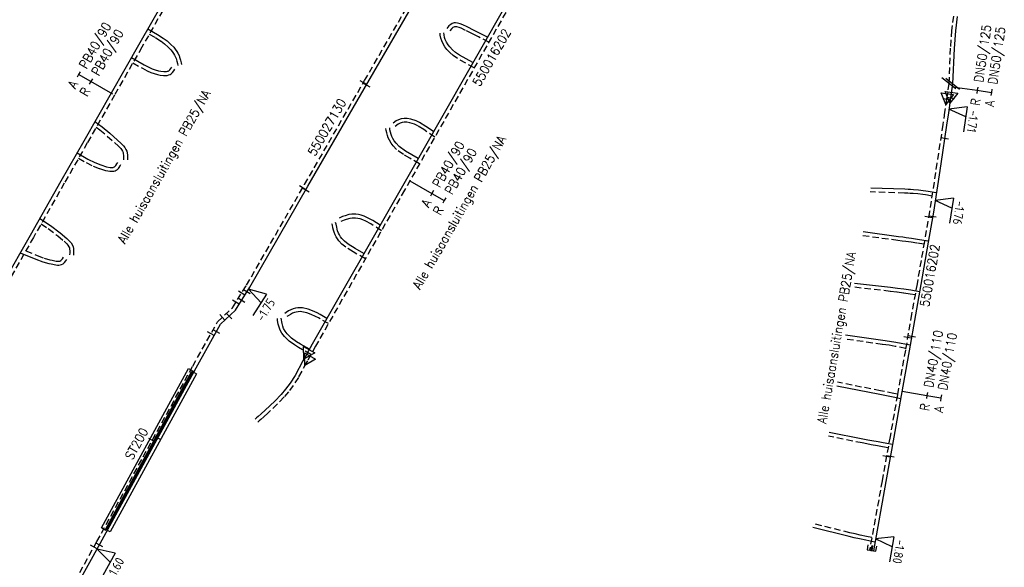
# Model space of a CAD drawing. Header units: millimetres. Extents: x 0 to 118212815, y 0 to 488348790.
# Tile 36 of 143: x 115014605 to 115111738, y 487546761 to 487600803. Entities that reach past the tile are written whole.
import ezdxf
from ezdxf.enums import TextEntityAlignment as Align

# ---------------------------------------------------------------- set-up
doc = ezdxf.new("R2010")
doc.units = ezdxf.units.MM
doc.header["$LTSCALE"] = 200
doc.linetypes.add('HIDDEN2', pattern=[4.7625, 3.175, -1.5875])
for name, color, linetype in [('WW-C-isolatieovergang', 7, 'Continuous'), ('WW-C-mof', 7, 'Continuous'), ('WW-C-VERLOOP', 7, 'Continuous'), ('WW-I-diam', 7, 'Continuous'), ('WW-I-info', 7, 'Continuous'), ('WW-I-NAP', 7, 'Continuous'), ('WW-L-aanvoer', 3, 'Continuous'), ('WW-L-mantelbuis', 3, 'Continuous'), ('WW-L-retour', 3, 'HIDDEN2')]:
    doc.layers.add(name, color=color, linetype=linetype)
doc.styles.add('DIN17', font='ROMANS.SHX', dxfattribs={"width": 0.9})
doc.styles.add('ISOCP', font='ISOCP.SHX')

# ---------------------------------------------------------------- blocks, each defined once
blk = doc.blocks.new('LR-VERL')
at = {"color": 0, "linetype": 'ByBlock', "lineweight": -2}
blk.add_lwpolyline([(1.08, 0), (-1.08, -1.25), (-1.08, 1.25)], close=True, dxfattribs=at)
blk = doc.blocks.new('LR-mof')
at = {"color": 0, "linetype": 'ByBlock', "lineweight": -2}
blk.add_line((0, -0.75), (0, 0.75), dxfattribs=at)
blk = doc.blocks.new('LR-smof')
at = {"color": 0, "linetype": 'ByBlock', "lineweight": -2}
blk.add_lwpolyline([(1, 0.5), (0, 0.5), (0, -0.5), (1, -0.5)], dxfattribs=at)
blk = doc.blocks.new('LR-isoov')
at = {"color": 0, "linetype": 'ByBlock', "lineweight": -2}
blk.add_line((0.87, 1.5), (-0.87, -1.5), dxfattribs=at)
blk = doc.blocks.new('LR-DIAO2')
at = {"color": 0, "lineweight": -3}
blk.add_line((0, 0), (0, -5), dxfattribs=at)
at = {"color": 0, "linetype": 'Continuous', "lineweight": -3}
blk.add_line((0, -5), (0, -7.8), dxfattribs=at)
at = {"color": 0, "lineweight": -3}
for points in [[(0.61, -5), (0, -5), (-0.61, -5)], [(0.61, -7.8), (0, -7.8), (-0.61, -7.8)]]:
    blk.add_lwpolyline(points, dxfattribs=at)
at = {"color": 1, "lineweight": -3, "style": 'DIN17', "width": 0.9}
for tag, p in [('*1', (-1.61, -5)), ('*2', (-1.61, -7.78))]:
    blk.add_attdef(tag, text='', height=1.8, dxfattribs=at).set_placement(p, align=Align.MIDDLE_RIGHT)
for tag, p in [('*11', (1.61, -5)), ('*12', (1.61, -7.8))]:
    blk.add_attdef(tag, text='', height=1.8, dxfattribs=at).set_placement(p, align=Align.MIDDLE_LEFT)
blk = doc.blocks.new('LR-DIAB2')
at = {"color": 0, "linetype": 'Continuous', "lineweight": -3}
blk.add_line((0, 5), (0, 7.8), dxfattribs=at)
at = {"color": 0, "lineweight": -3}
blk.add_line((0, 0), (0, 5), dxfattribs=at)
for points in [[(0.61, 7.8), (0, 7.8), (-0.61, 7.8)], [(0.61, 5), (0, 5), (-0.61, 5)]]:
    blk.add_lwpolyline(points, dxfattribs=at)
at = {"color": 1, "lineweight": -3, "style": 'DIN17', "width": 0.9}
for tag, p in [('*1', (-1.61, 7.8)), ('*2', (-1.61, 5.02))]:
    blk.add_attdef(tag, text='', height=1.8, dxfattribs=at).set_placement(p, align=Align.MIDDLE_RIGHT)
for tag, p in [('*11', (1.61, 7.8)), ('*12', (1.61, 5))]:
    blk.add_attdef(tag, text='', height=1.8, dxfattribs=at).set_placement(p, align=Align.MIDDLE_LEFT)
blk = doc.blocks.new('nap1')
at = {"color": 0, "linetype": 'Continuous', "lineweight": -3}
for p, q in [((-1, 3.5), (0, 0)), ((-1, 3.5), (4, 3.5)), ((1, 3.5), (0, 0))]:
    blk.add_line(p, q, dxfattribs=at)
at = {"color": 0, "linetype": 'Continuous', "lineweight": -3, "style": 'ISOCP'}
for tag, p in [('*1', (1.7, 5)), ('*2', (4, 1.5))]:
    blk.add_attdef(tag, text='', height=1.8, dxfattribs=at).set_placement(p, align=Align.MIDDLE)
blk = doc.blocks.new('LR-hyp')
at = {"color": 7, "linetype": 'ByBlock', "lineweight": -3, "style": 'DIN17', "width": 0.9}
blk.add_attdef('*1', text='', height=1.8, dxfattribs=at).set_placement((0, 0), align=Align.MIDDLE)
at = {"color": 7, "linetype": 'ByBlock', "lineweight": -2, "style": 'DIN17', "width": 0.9, "flags": 1}
blk.add_attdef('*2', text='', height=1.8, dxfattribs=at).set_placement((0, -5), align=Align.MIDDLE)

msp = doc.modelspace()

# ---------------------------------------------------------------- linework, layer by layer
at = {"layer": 'WW-L-aanvoer'}
for p, q in [((115031684, 487607684), (115026329, 487598285)), ((115048958, 487594600), (115054978, 487605018)), ((115063179, 487603367), (115052232, 487584156)), ((115107091, 487601118), (115106918, 487599710)), ((115056953, 487600207), (115056739, 487599938)), ((115057123, 487600341), (115056953, 487600207)), ((115057285, 487600434), (115057123, 487600341)), ((115057451, 487600479), (115057285, 487600434)), ((115057596, 487600488), (115057451, 487600479)), ((115057793, 487600472), (115057596, 487600488)), ((115058059, 487600405), (115057793, 487600472)), ((115058322, 487600303), (115058059, 487600405)), ((115058748, 487600090), (115058322, 487600303)), ((115059435, 487599751), (115058748, 487600090)), ((115027248, 487599899), (115028204, 487599354)), ((115028204, 487599354), (115028774, 487598986)), ((115056471, 487599319), (115056454, 487599508)), ((115056519, 487599059), (115056471, 487599319)), ((115056589, 487598840), (115056519, 487599059)), ((115060030, 487599452), (115059435, 487599751)), ((115060741, 487599089), (115060030, 487599452)), ((115106918, 487599710), (115106784, 487597965)), ((115026329, 487598285), (115023633, 487593553)), ((115028774, 487598986), (115029146, 487598700)), ((115029146, 487598700), (115029526, 487598361)), ((115029526, 487598361), (115029796, 487598077)), ((115029796, 487598077), (115029957, 487597897)), ((115056706, 487598588), (115056589, 487598840)), ((115056862, 487598326), (115056706, 487598588)), ((115057023, 487598116), (115056862, 487598326)), ((115057289, 487597842), (115057023, 487598116)), ((115025641, 487597078), (115026897, 487596336)), ((115029957, 487597897), (115030106, 487597665)), ((115030106, 487597665), (115030216, 487597483)), ((115030216, 487597483), (115030322, 487597264)), ((115030322, 487597264), (115030386, 487597096)), ((115030386, 487597096), (115030471, 487596818)), ((115057609, 487597569), (115057289, 487597842)), ((115058000, 487597286), (115057609, 487597569)), ((115059302, 487596564), (115058000, 487597286)), ((115106784, 487597965), (115106642, 487594478)), ((115026897, 487596336), (115027334, 487596107)), ((115027334, 487596107), (115027683, 487595942)), ((115029512, 487595979), (115029609, 487596123)), ((115030471, 487596818), (115030531, 487596559)), ((115030531, 487596559), (115030574, 487596392)), ((115027683, 487595942), (115027964, 487595849)), ((115027964, 487595849), (115028294, 487595763)), ((115028294, 487595763), (115028536, 487595719)), ((115028536, 487595719), (115028826, 487595680)), ((115028826, 487595680), (115029004, 487595675)), ((115029004, 487595675), (115029097, 487595683)), ((115029097, 487595683), (115029195, 487595708)), ((115029195, 487595708), (115029268, 487595736)), ((115029268, 487595736), (115029314, 487595766)), ((115029314, 487595766), (115029400, 487595842)), ((115029400, 487595842), (115029512, 487595979)), ((115043044, 487584359), (115048958, 487594600)), ((115106640, 487594459), (115106442, 487593095)), ((115023633, 487593553), (115020940, 487588826)), ((115106442, 487593095), (115106227, 487591614)), ((115106227, 487591614), (115106051, 487590399)), ((115022030, 487590739), (115022735, 487590228)), ((115051755, 487590808), (115051439, 487590591)), ((115051990, 487590932), (115051755, 487590808)), ((115052233, 487591011), (115051990, 487590932)), ((115052519, 487591060), (115052233, 487591011)), ((115052842, 487591058), (115052519, 487591060)), ((115053187, 487590994), (115052842, 487591058)), ((115053702, 487590832), (115053187, 487590994)), ((115054062, 487590651), (115053702, 487590832)), ((115054675, 487590270), (115054062, 487590651)), ((115055422, 487589754), (115054675, 487590270)), ((115106051, 487590399), (115105467, 487586594)), ((115022735, 487590228), (115023496, 487589603)), ((115023496, 487589603), (115024613, 487588599)), ((115051133, 487589941), (115051110, 487590128)), ((115051186, 487589715), (115051133, 487589941)), ((115051249, 487589477), (115051186, 487589715)), ((115051315, 487589281), (115051249, 487589477)), ((115020940, 487588826), (115018676, 487584854)), ((115024613, 487588599), (115024857, 487588346)), ((115024857, 487588346), (115024979, 487588189)), ((115051413, 487589082), (115051315, 487589281)), ((115051560, 487588839), (115051413, 487589082)), ((115051737, 487588608), (115051560, 487588839)), ((115052034, 487588285), (115051737, 487588608)), ((115020269, 487587648), (115021329, 487587044)), ((115024979, 487588189), (115025085, 487588002)), ((115025085, 487588002), (115025158, 487587826)), ((115025158, 487587826), (115025203, 487587652)), ((115025203, 487587652), (115025226, 487587426)), ((115025226, 487587426), (115025237, 487587168)), ((115052675, 487587819), (115052034, 487588285)), ((115053289, 487587450), (115052675, 487587819)), ((115053911, 487587103), (115053289, 487587450)), ((115021329, 487587044), (115022024, 487586704)), ((115022024, 487586704), (115022595, 487586468)), ((115022595, 487586468), (115023177, 487586292)), ((115024052, 487586366), (115024091, 487586420)), ((115024091, 487586420), (115024191, 487586586)), ((115024191, 487586586), (115024271, 487586721)), ((115025237, 487587168), (115025239, 487586963)), ((115105467, 487586594), (115104738, 487581800)), ((115023177, 487586292), (115023534, 487586228)), ((115023534, 487586228), (115023717, 487586221)), ((115023717, 487586221), (115023820, 487586228)), ((115023820, 487586228), (115023875, 487586245)), ((115023875, 487586245), (115023944, 487586275)), ((115023944, 487586275), (115023997, 487586315)), ((115023997, 487586315), (115024052, 487586366)), ((115018676, 487584854), (115015634, 487579510)), ((115037307, 487574404), (115043044, 487584359)), ((115052232, 487584156), (115043465, 487568775)), ((115101913, 487584072), (115098559, 487584186)), ((115102241, 487584058), (115101913, 487584072)), ((115102468, 487584044), (115102241, 487584058)), ((115102772, 487584027), (115102468, 487584044)), ((115103264, 487583978), (115102772, 487584027)), ((115103739, 487583923), (115103264, 487583978)), ((115104011, 487583887), (115103739, 487583923)), ((115104230, 487583850), (115104011, 487583887)), ((115105029, 487583714), (115104230, 487583850)), ((115047073, 487581562), (115046702, 487581449)), ((115047387, 487581611), (115047073, 487581562)), ((115047770, 487581608), (115047387, 487581611)), ((115048041, 487581567), (115047770, 487581608)), ((115048307, 487581506), (115048041, 487581567)), ((115104738, 487581800), (115104225, 487578846)), ((115016583, 487581176), (115017644, 487580501)), ((115045824, 487580617), (115045774, 487580783)), ((115045878, 487580343), (115045824, 487580617)), ((115046463, 487581364), (115046128, 487581221)), ((115046702, 487581449), (115046463, 487581364)), ((115048581, 487581415), (115048307, 487581506)), ((115048925, 487581261), (115048581, 487581415)), ((115049432, 487580991), (115048925, 487581261)), ((115050157, 487580516), (115049432, 487580991)), ((115017644, 487580501), (115018603, 487579761)), ((115018603, 487579761), (115019257, 487579223)), ((115045926, 487580131), (115045878, 487580343)), ((115045973, 487579962), (115045926, 487580131)), ((115046067, 487579736), (115045973, 487579962)), ((115046165, 487579561), (115046067, 487579736)), ((115101292, 487579387), (115097821, 487579855)), ((115015634, 487579510), (115012967, 487574835)), ((115019257, 487579223), (115019532, 487578946)), ((115019532, 487578946), (115019667, 487578776)), ((115019667, 487578776), (115019802, 487578562)), ((115046266, 487579387), (115046165, 487579561)), ((115046392, 487579225), (115046266, 487579387)), ((115046652, 487578936), (115046392, 487579225)), ((115047000, 487578661), (115046652, 487578936)), ((115047695, 487578212), (115047000, 487578661)), ((115101721, 487579334), (115101292, 487579387)), ((115102070, 487579288), (115101721, 487579334)), ((115102591, 487579213), (115102070, 487579288)), ((115103177, 487579127), (115102591, 487579213)), ((115104242, 487578946), (115103177, 487579127)), ((115104225, 487578846), (115103502, 487574673)), ((115014655, 487577794), (115016197, 487577172)), ((115019802, 487578562), (115019865, 487578389)), ((115019865, 487578389), (115019908, 487578235)), ((115019923, 487577763), (115019899, 487577551)), ((115019908, 487578235), (115019923, 487578021)), ((115019923, 487578021), (115019923, 487577763)), ((115048565, 487577723), (115047695, 487578212)), ((115016197, 487577172), (115016896, 487576910)), ((115016896, 487576910), (115017490, 487576738)), ((115017490, 487576738), (115017720, 487576696)), ((115017720, 487576696), (115018157, 487576603)), ((115018717, 487576632), (115018881, 487576713)), ((115018881, 487576713), (115019018, 487576841)), ((115019018, 487576841), (115019141, 487576992)), ((115019141, 487576992), (115019240, 487577139)), ((115018157, 487576603), (115018329, 487576585)), ((115018329, 487576585), (115018460, 487576583)), ((115018460, 487576583), (115018600, 487576597)), ((115018600, 487576597), (115018717, 487576632)), ((115100515, 487574373), (115096957, 487574782)), ((115035887, 487572125), (115037307, 487574404)), ((115101186, 487574281), (115100515, 487574373)), ((115101840, 487574196), (115101186, 487574281)), ((115102520, 487574105), (115101840, 487574196)), ((115103375, 487573960), (115102520, 487574105)), ((115103502, 487574673), (115102971, 487571676)), ((115034426, 487570749), (115035887, 487572125)), ((115040889, 487571913), (115040751, 487571821)), ((115041130, 487572055), (115040889, 487571913)), ((115041351, 487572173), (115041130, 487572055)), ((115041576, 487572263), (115041351, 487572173)), ((115041800, 487572328), (115041576, 487572263)), ((115042036, 487572362), (115041800, 487572328)), ((115042277, 487572370), (115042036, 487572362)), ((115042503, 487572351), (115042277, 487572370)), ((115043048, 487572241), (115042503, 487572351)), ((115043500, 487572076), (115043048, 487572241)), ((115043952, 487571864), (115043500, 487572076)), ((115044261, 487571703), (115043952, 487571864)), ((115040425, 487571175), (115040412, 487571355)), ((115040450, 487571000), (115040425, 487571175)), ((115040485, 487570825), (115040450, 487571000)), ((115044920, 487571327), (115044261, 487571703)), ((115102971, 487571676), (115102350, 487568110)), ((115032021, 487566440), (115034426, 487570749)), ((115040551, 487570574), (115040485, 487570825)), ((115040645, 487570335), (115040551, 487570574)), ((115040795, 487570068), (115040645, 487570335)), ((115041000, 487569801), (115040795, 487570068)), ((115041428, 487569381), (115041000, 487569801)), ((115041916, 487569023), (115041428, 487569381)), ((115042297, 487568786), (115041916, 487569023)), ((115099749, 487569140), (115096084, 487569656)), ((115100423, 487569053), (115099749, 487569140)), ((115101039, 487568939), (115100423, 487569053)), ((115102450, 487568674), (115101039, 487568939)), ((115043189, 487568284), (115042297, 487568786)), ((115043465, 487568775), (115042897, 487567765)), ((115102350, 487568110), (115101569, 487563704)), ((115042544, 487567136), (115041773, 487565697)), ((115042897, 487567765), (115042544, 487567136)), ((115022557, 487549123), (115032021, 487566440)), ((115041773, 487565697), (115041274, 487564923)), ((115040842, 487564329), (115040399, 487563823)), ((115041274, 487564923), (115040842, 487564329)), ((115099445, 487563806), (115095231, 487564648)), ((115039768, 487563146), (115038828, 487562258)), ((115040399, 487563823), (115039768, 487563146)), ((115100778, 487563549), (115099445, 487563806)), ((115101515, 487563398), (115100778, 487563549)), ((115101569, 487563704), (115100844, 487559594)), ((115038828, 487562258), (115038427, 487561895)), ((115037976, 487561496), (115037843, 487561379)), ((115038134, 487561635), (115037976, 487561496)), ((115038427, 487561895), (115038134, 487561635)), ((115097789, 487559407), (115094451, 487560069)), ((115098259, 487559307), (115097789, 487559407)), ((115098682, 487559232), (115098259, 487559307)), ((115099296, 487559135), (115098682, 487559232)), ((115100844, 487559594), (115100061, 487555233)), ((115099795, 487559039), (115099296, 487559135)), ((115100714, 487558871), (115099795, 487559039)), ((115100061, 487555233), (115098819, 487548389)), ((115096424, 487549801), (115092854, 487550692)), ((115096942, 487549684), (115096424, 487549801)), ((115097450, 487549556), (115096942, 487549684)), ((115098073, 487549435), (115097450, 487549556)), ((115016687, 487538579), (115022557, 487549123)), ((115098975, 487549250), (115098073, 487549435))]:
    msp.add_line(p, q, dxfattribs=at)
at = {"layer": 'WW-L-mantelbuis'}
for points in [[(115022669, 487550642), (115031265, 487566371), (115031704, 487566132), (115023108, 487550402)], [(115032037, 487565864), (115023518, 487550263), (115023079, 487550502), (115031598, 487566104)]]:
    msp.add_lwpolyline(points, close=True, dxfattribs=at)
at = {"layer": 'WW-L-retour'}
for p, q in [((115032014, 487607496), (115026659, 487598097)), ((115048629, 487594790), (115054649, 487605208)), ((115063508, 487603178), (115052562, 487583968)), ((115106714, 487601164), (115106540, 487599748)), ((115057337, 487600025), (115057222, 487599936)), ((115057432, 487600080), (115057337, 487600025)), ((115057513, 487600102), (115057432, 487600080)), ((115057593, 487600107), (115057513, 487600102)), ((115057731, 487600096), (115057593, 487600107)), ((115057944, 487600042), (115057731, 487600096)), ((115058168, 487599955), (115057944, 487600042)), ((115027390, 487599381), (115028007, 487599029)), ((115028007, 487599029), (115028554, 487598675)), ((115056094, 487599268), (115056076, 487599473)), ((115056149, 487598966), (115056094, 487599268)), ((115057222, 487599936), (115057037, 487599702)), ((115058579, 487599750), (115058168, 487599955)), ((115059265, 487599411), (115058579, 487599750)), ((115059858, 487599113), (115059265, 487599411)), ((115060891, 487598585), (115059858, 487599113)), ((115106540, 487599748), (115106404, 487597987)), ((115026659, 487598097), (115023964, 487593365)), ((115028554, 487598675), (115028904, 487598407)), ((115028904, 487598407), (115029261, 487598088)), ((115029261, 487598088), (115029517, 487597819)), ((115056234, 487598701), (115056149, 487598966)), ((115056369, 487598409), (115056234, 487598701)), ((115056548, 487598111), (115056369, 487598409)), ((115056735, 487597867), (115056548, 487598111)), ((115029517, 487597819), (115029653, 487597666)), ((115029653, 487597666), (115029783, 487597464)), ((115029783, 487597464), (115029881, 487597301)), ((115029881, 487597301), (115029972, 487597113)), ((115029972, 487597113), (115030027, 487596972)), ((115057029, 487597564), (115056735, 487597867)), ((115057374, 487597270), (115057029, 487597564)), ((115057796, 487596965), (115057374, 487597270)), ((115106404, 487597987), (115106262, 487594493)), ((115025780, 487596554), (115026713, 487596004)), ((115030027, 487596972), (115030104, 487596719)), ((115030104, 487596719), (115030162, 487596469)), ((115030162, 487596469), (115030205, 487596298)), ((115059446, 487596050), (115057796, 487596965)), ((115026713, 487596004), (115027164, 487595767)), ((115027164, 487595767), (115027541, 487595589)), ((115027541, 487595589), (115027856, 487595484)), ((115027856, 487595484), (115028212, 487595391)), ((115028212, 487595391), (115028477, 487595343)), ((115028477, 487595343), (115028796, 487595301)), ((115028796, 487595301), (115029016, 487595294)), ((115029016, 487595294), (115029160, 487595308)), ((115029160, 487595308), (115029310, 487595345)), ((115029310, 487595345), (115029441, 487595396)), ((115029441, 487595396), (115029545, 487595462)), ((115029545, 487595462), (115029675, 487595578)), ((115029675, 487595578), (115029817, 487595752)), ((115029817, 487595752), (115029924, 487595910)), ((115042715, 487584549), (115048629, 487594790)), ((115106264, 487594512), (115106041, 487592975)), ((115023964, 487593365), (115021271, 487588638)), ((115106041, 487592975), (115105851, 487591668)), ((115105851, 487591668), (115105675, 487590456)), ((115051952, 487590482), (115051653, 487590278)), ((115052139, 487590581), (115051952, 487590482)), ((115052324, 487590641), (115052139, 487590581)), ((115052550, 487590680), (115052324, 487590641)), ((115052806, 487590678), (115052550, 487590680)), ((115053095, 487590624), (115052806, 487590678)), ((115053558, 487590478), (115053095, 487590624)), ((115053876, 487590319), (115053558, 487590478)), ((115054467, 487589952), (115053876, 487590319)), ((115105675, 487590456), (115105091, 487586652)), ((115022151, 487590182), (115022503, 487589927)), ((115022503, 487589927), (115023248, 487589314)), ((115023248, 487589314), (115024349, 487588326)), ((115050759, 487589873), (115050733, 487590081)), ((115050817, 487589624), (115050759, 487589873)), ((115050884, 487589367), (115050817, 487589624)), ((115050963, 487589135), (115050884, 487589367)), ((115055547, 487589206), (115054467, 487589952)), ((115021271, 487588638), (115019006, 487584665)), ((115024349, 487588326), (115024569, 487588098)), ((115051079, 487588900), (115050963, 487589135)), ((115051245, 487588625), (115051079, 487588900)), ((115051446, 487588363), (115051245, 487588625)), ((115051780, 487588000), (115051446, 487588363)), ((115024569, 487588098), (115024662, 487587978)), ((115024662, 487587978), (115024743, 487587835)), ((115024743, 487587835), (115024797, 487587705)), ((115024797, 487587705), (115024828, 487587585)), ((115024828, 487587585), (115024847, 487587399)), ((115024847, 487587399), (115024857, 487587158)), ((115052465, 487587502), (115051780, 487588000)), ((115053099, 487587121), (115052465, 487587502)), ((115020411, 487587130), (115021151, 487586708)), ((115021151, 487586708), (115021868, 487586357)), ((115024408, 487586210), (115024517, 487586391)), ((115024517, 487586391), (115024598, 487586526)), ((115024857, 487587158), (115024859, 487586959)), ((115054055, 487586588), (115053099, 487587121)), ((115105091, 487586652), (115104363, 487581861)), ((115021868, 487586357), (115022467, 487586110)), ((115022467, 487586110), (115023089, 487585922)), ((115023089, 487585922), (115023494, 487585849)), ((115023494, 487585849), (115023722, 487585841)), ((115023722, 487585841), (115023889, 487585851)), ((115023889, 487585851), (115024009, 487585889)), ((115024009, 487585889), (115024137, 487585945)), ((115024137, 487585945), (115024240, 487586023)), ((115024240, 487586023), (115024337, 487586113)), ((115024337, 487586113), (115024408, 487586210)), ((115019006, 487584665), (115015965, 487579322)), ((115036981, 487574599), (115042715, 487584549)), ((115052562, 487583968), (115043796, 487568588)), ((115101898, 487583693), (115098494, 487583808)), ((115102222, 487583678), (115101898, 487583693)), ((115102446, 487583665), (115102222, 487583678)), ((115102743, 487583648), (115102446, 487583665)), ((115103223, 487583601), (115102743, 487583648)), ((115103692, 487583546), (115103223, 487583601)), ((115103954, 487583511), (115103692, 487583546)), ((115104167, 487583475), (115103954, 487583511)), ((115104597, 487583402), (115104167, 487583475)), ((115104363, 487581861), (115103851, 487578911)), ((115016716, 487580641), (115017426, 487580189)), ((115045455, 487580525), (115045410, 487580673)), ((115046601, 487581010), (115046277, 487580872)), ((115046820, 487581088), (115046601, 487581010)), ((115047158, 487581191), (115046820, 487581088)), ((115047415, 487581231), (115047158, 487581191)), ((115047739, 487581228), (115047415, 487581231)), ((115047970, 487581193), (115047739, 487581228)), ((115048205, 487581140), (115047970, 487581193)), ((115048443, 487581061), (115048205, 487581140)), ((115048758, 487580919), (115048443, 487581061)), ((115049239, 487580664), (115048758, 487580919)), ((115050287, 487579977), (115049239, 487580664)), ((115017426, 487580189), (115018366, 487579464)), ((115045507, 487580264), (115045455, 487580525)), ((115045558, 487580038), (115045507, 487580264)), ((115045613, 487579838), (115045558, 487580038)), ((115045724, 487579570), (115045613, 487579838)), ((115015965, 487579322), (115013298, 487574648)), ((115018366, 487579464), (115019001, 487578942)), ((115019001, 487578942), (115019248, 487578693)), ((115019248, 487578693), (115019357, 487578556)), ((115045835, 487579372), (115045724, 487579570)), ((115045950, 487579174), (115045835, 487579372)), ((115046101, 487578981), (115045950, 487579174)), ((115046392, 487578658), (115046101, 487578981)), ((115046778, 487578352), (115046392, 487578658)), ((115101244, 487579010), (115097757, 487579480)), ((115101673, 487578957), (115101244, 487579010)), ((115102017, 487578912), (115101673, 487578957)), ((115102536, 487578837), (115102017, 487578912)), ((115103118, 487578752), (115102536, 487578837)), ((115103803, 487578635), (115103118, 487578752)), ((115103851, 487578911), (115103127, 487574739)), ((115015201, 487577984), (115016334, 487577527)), ((115019357, 487578556), (115019459, 487578394)), ((115019459, 487578394), (115019503, 487578273)), ((115019503, 487578273), (115019531, 487578170)), ((115019543, 487577784), (115019522, 487577593)), ((115019531, 487578170), (115019543, 487578008)), ((115019543, 487578008), (115019543, 487577784)), ((115047499, 487577887), (115046778, 487578352)), ((115048708, 487577207), (115047499, 487577887)), ((115016334, 487577527), (115017016, 487577271)), ((115017016, 487577271), (115017578, 487577108)), ((115017578, 487577108), (115017794, 487577069)), ((115017794, 487577069), (115018216, 487576979)), ((115018216, 487576979), (115018352, 487576964)), ((115018352, 487576964), (115018443, 487576963)), ((115018443, 487576963), (115018526, 487576972)), ((115018526, 487576972), (115018577, 487576987)), ((115018577, 487576987), (115018662, 487577029)), ((115018662, 487577029), (115018740, 487577101)), ((115018740, 487577101), (115018836, 487577219)), ((115018836, 487577219), (115018926, 487577352)), ((115103127, 487574739), (115102596, 487571742)), ((115035590, 487572368), (115036981, 487574599)), ((115100468, 487573995), (115096893, 487574407)), ((115101136, 487573905), (115100468, 487573995)), ((115101790, 487573820), (115101136, 487573905)), ((115102463, 487573729), (115101790, 487573820)), ((115102934, 487573649), (115102463, 487573729)), ((115034122, 487570986), (115035590, 487572368)), ((115041512, 487571828), (115041315, 487571723)), ((115041700, 487571903), (115041512, 487571828)), ((115041880, 487571956), (115041700, 487571903)), ((115042070, 487571983), (115041880, 487571956)), ((115042268, 487571990), (115042070, 487571983)), ((115042449, 487571975), (115042268, 487571990)), ((115042945, 487571874), (115042449, 487571975)), ((115043354, 487571725), (115042945, 487571874)), ((115031688, 487566624), (115034122, 487570986)), ((115040047, 487571134), (115040033, 487571327)), ((115040075, 487570936), (115040047, 487571134)), ((115040114, 487570740), (115040075, 487570936)), ((115041091, 487571592), (115040963, 487571505)), ((115041315, 487571723), (115041091, 487571592)), ((115043784, 487571523), (115043354, 487571725)), ((115044079, 487571369), (115043784, 487571523)), ((115045062, 487570809), (115044079, 487571369)), ((115102596, 487571742), (115101976, 487568176)), ((115040189, 487570455), (115040114, 487570740)), ((115040301, 487570172), (115040189, 487570455)), ((115040477, 487569858), (115040301, 487570172)), ((115040714, 487569549), (115040477, 487569858)), ((115041181, 487569091), (115040714, 487569549)), ((115041703, 487568708), (115041181, 487569091)), ((115099698, 487568764), (115096020, 487569281)), ((115042104, 487568459), (115041703, 487568708)), ((115043334, 487567767), (115042104, 487568459)), ((115043796, 487568588), (115042986, 487567148)), ((115100365, 487568678), (115099698, 487568764)), ((115100970, 487568566), (115100365, 487568678)), ((115102010, 487568370), (115100970, 487568566)), ((115101976, 487568176), (115101195, 487563771)), ((115042875, 487566950), (115042100, 487565504)), ((115042986, 487567148), (115042875, 487566950)), ((115022224, 487549306), (115031688, 487566624)), ((115042100, 487565504), (115041587, 487564708)), ((115099518, 487564179), (115095295, 487565023)), ((115041139, 487564092), (115040681, 487563568)), ((115041587, 487564708), (115041139, 487564092)), ((115100852, 487563922), (115099518, 487564179)), ((115040681, 487563568), (115040037, 487562878)), ((115101195, 487563771), (115100469, 487559660)), ((115101209, 487563849), (115100852, 487563922)), ((115040037, 487562878), (115039086, 487561979)), ((115038227, 487561211), (115038092, 487561093)), ((115038385, 487561350), (115038227, 487561211)), ((115038681, 487561612), (115038385, 487561350)), ((115039086, 487561979), (115038681, 487561612)), ((115097713, 487559035), (115094387, 487559694)), ((115100469, 487559660), (115099687, 487555300)), ((115098186, 487558934), (115097713, 487559035)), ((115098619, 487558857), (115098186, 487558934)), ((115099230, 487558761), (115098619, 487558857)), ((115099725, 487558665), (115099230, 487558761)), ((115100273, 487558565), (115099725, 487558665)), ((115099687, 487555300), (115098445, 487548457)), ((115096512, 487550171), (115092918, 487551068)), ((115097030, 487550054), (115096512, 487550171)), ((115097533, 487549927), (115097030, 487550054)), ((115098148, 487549808), (115097533, 487549927)), ((115098671, 487549701), (115098148, 487549808)), ((115016355, 487538763), (115022224, 487549306))]:
    msp.add_line(p, q, dxfattribs=at)

# ---------------------------------------------------------------- block references
at = {"layer": 'WW-C-isolatieovergang', "linetype": 'Continuous', "xscale": 500.0000000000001, "yscale": 500.0000000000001, "zscale": 500.0000000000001, "rotation": 261.7364}
for p in [(115106264, 487594512), (115106640, 487594459)]:
    msp.add_blockref('LR-isoov', p, dxfattribs=at)
at = {"layer": 'WW-C-mof', "linetype": 'Continuous'}
for name, p, xscale, yscale, zscale, rotation in [('LR-mof', (115048517, 487594596), 500, 500, 500, 59.9939), ('LR-mof', (115048822, 487594364), 500, 500, 500, 239.9938832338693), ('LR-mof', (115042518, 487584207), 500, 500, 500, 60.0458), ('LR-mof', (115042822, 487583974), 500, 500, 500, 60.0458), ('LR-mof', (115104266, 487581303), 499.9999999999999, 499.9999999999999, 499.9999999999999, 80.1431), ('LR-mof', (115104662, 487581363), 499.9999999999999, 499.9999999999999, 499.9999999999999, 80.1431), ('LR-mof', (115036500, 487573827), 500, 500, 500, 58.0641), ('LR-mof', (115037018, 487573941), 500, 500, 500, 58.0641), ('LR-mof', (115035930, 487572913), 500, 500, 500, 58.0641), ('LR-mof', (115036493, 487573098), 500, 500, 500, 58.0641), ('LR-mof', (115035276, 487571550), 500, 500, 500, 43.2834), ('LR-mof', (115034601, 487571436), 500, 500, 500, 43.2834), ('LR-mof', (115033470, 487569816), 500, 500, 500, 60.8357), ('LR-mof', (115034017, 487570017), 500, 500, 500, 60.8357), ('LR-mof', (115102196, 487569440), 499.9999999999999, 499.9999999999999, 499.9999999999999, 80.12350000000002), ('LR-mof', (115102596, 487569524), 499.9999999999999, 499.9999999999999, 499.9999999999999, 80.12350000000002), ('LR-mof', (115027687, 487559303), 500, 500, 500, 61.3432), ('LR-mof', (115028231, 487559505), 500, 500, 500, 61.3432), ('LR-mof', (115100116, 487557694), 500, 500, 500, 79.8247), ('LR-mof', (115100503, 487557695), 500, 500, 500, 79.8247), ('LR-mof', (115021929, 487548777), 500, 500, 500, 60.897), ('LR-mof', (115022475, 487548976), 500, 500, 500, 60.897), ('LR-smof', (115098445, 487548457), 500, 500, 500, 79.7132), ('LR-smof', (115098819, 487548389), 500, 500, 500, 79.7132)]:
    msp.add_blockref(name, p, dxfattribs=dict(at, xscale=xscale, yscale=yscale, zscale=zscale, rotation=rotation))
at = {"layer": 'WW-C-mof', "xscale": 500.0000000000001, "yscale": 500.0000000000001, "zscale": 500.0000000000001, "rotation": 261.7364}
for p in [(115106041, 487592975), (115106442, 487593095)]:
    msp.add_blockref('LR-mof', p, dxfattribs=at)
at = {"layer": 'WW-C-mof', "linetype": 'Continuous', "lineweight": -3, "xscale": 499.9999999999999, "yscale": 499.9999999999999, "zscale": 499.9999999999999, "rotation": 81.27170000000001}
msp.add_blockref('LR-mof', (115105847, 487589075), dxfattribs=at)
at = {"layer": 'WW-C-VERLOOP', "linetype": 'Continuous'}
for p, xscale, yscale, zscale, rotation in [((115106041, 487592975), 500.0000000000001, 500.0000000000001, 500.0000000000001, 261.7364), ((115106442, 487593095), 500.0000000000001, 500.0000000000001, 500.0000000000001, 261.7364), ((115042897, 487567765), 499.9999999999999, 499.9999999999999, 499.9999999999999, 240.6615), ((115042986, 487567148), 499.9999999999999, 499.9999999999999, 499.9999999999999, 240.6615)]:
    msp.add_blockref('LR-VERL', p, dxfattribs=dict(at, xscale=xscale, yscale=yscale, zscale=zscale, rotation=rotation))
at = {"layer": 'WW-I-diam', "linetype": 'Continuous'}
for name, p, xscale, yscale, zscale, rotation, values in [('LR-DIAB2', (115023798, 487593459), 500, 500, 500, 60.33225681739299, {'*1': 'A', '*11': 'PB40/90', '*2': 'R', '*12': 'PB40/90'}), ('LR-DIAO2', (115106601, 487594191), 500, 500, 500, 81.73637363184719, {'*1': 'R', '*11': 'DN50/125', '*2': 'A', '*12': 'DN50/125'}), ('LR-DIAO2', (115053096, 487584904), 500, 500, 500, 60.32459092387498, {'*1': 'A', '*11': 'PB40/90', '*2': 'R', '*12': 'PB40/90'}), ('LR-DIAO2', (115101648, 487564150), 500.0000000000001, 500.0000000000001, 500.0000000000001, 79.95215679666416, {'*1': 'R', '*11': 'DN40/110', '*2': 'A', '*12': 'DN40/110'})]:
    msp.add_blockref(name, p, dxfattribs=dict(at, xscale=xscale, yscale=yscale, zscale=zscale, rotation=rotation)).add_auto_attribs(values)
at = {"layer": 'WW-I-info', "linetype": 'Continuous', "xscale": 500, "yscale": 500, "zscale": 500}
for p, rotation in [((115061156, 487597074), 60.32459092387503), ((115104394, 487575558), 80.16727323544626)]:
    msp.add_blockref('LR-hyp', p, dxfattribs=dict(at, rotation=rotation)).add_auto_attribs({'*1': '550016202'})
at = {"layer": 'WW-I-info', "linetype": 'Continuous'}
ref = msp.add_blockref('LR-hyp', (115044914, 487590190), dxfattribs=dict(at, xscale=500, yscale=500, zscale=500, rotation=61.25289240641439))
ref.add_attrib('*1', '550027130', dxfattribs={"layer": '0', "color": 0, "linetype": 'ByBlock', "lineweight": -3, "height": 900, "rotation": 59.99388, "style": 'DIN17', "width": 0.9}).set_placement((115044914, 487590190), align=Align.MIDDLE)
at = {"layer": 'WW-I-NAP', "linetype": 'Continuous', "lineweight": -3}
ref = msp.add_blockref('nap1', (115106278, 487591967), dxfattribs=dict(at, xscale=499.9999999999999, yscale=499.9999999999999, zscale=499.9999999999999, rotation=261.7363736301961))
ref.add_attrib('*1', '-1.71', dxfattribs={"layer": '0', "color": 1, "linetype": 'Continuous', "lineweight": -3, "height": 900, "rotation": 261.73637, "style": 'ISOCP'}).set_placement((115108630, 487590766), align=Align.MIDDLE)
ref = msp.add_blockref('nap1', (115104913, 487582948), dxfattribs=dict(at, xscale=499.9999999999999, yscale=499.9999999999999, zscale=499.9999999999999, rotation=261.3601500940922))
ref.add_attrib('*1', '-1.76', dxfattribs={"layer": '0', "color": 1, "linetype": 'Continuous', "lineweight": -3, "height": 900, "rotation": 261.36015, "style": 'ISOCP'}).set_placement((115107256, 487581732), align=Align.MIDDLE)
at = {"layer": 'WW-I-NAP', "linetype": 'Continuous'}
ref = msp.add_blockref('nap1', (115037192, 487574219), dxfattribs=dict(at, xscale=500, yscale=500, zscale=500, rotation=238.0640572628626))
ref.add_attrib('*1', '-1.75', dxfattribs={"layer": '0', "color": 1, "linetype": 'Continuous', "lineweight": -3, "height": 900, "rotation": 58.06406, "style": 'ISOCP'}).set_placement((115038864, 487572175), align=Align.MIDDLE)
at = {"layer": 'WW-I-NAP', "linetype": 'Continuous', "lineweight": -3}
ref = msp.add_blockref('nap1', (115099034, 487549576), dxfattribs=dict(at, xscale=500, yscale=500, zscale=500, rotation=259.7131951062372))
ref.add_attrib('*1', '-1.80', dxfattribs={"layer": '0', "color": 1, "linetype": 'Continuous', "lineweight": -3, "height": 900, "rotation": 259.7132, "style": 'ISOCP'}).set_placement((115101342, 487548293), align=Align.MIDDLE)
at = {"layer": 'WW-I-NAP', "linetype": 'Continuous'}
ref = msp.add_blockref('nap1', (115022244, 487548560), dxfattribs=dict(at, xscale=500, yscale=500, zscale=500, rotation=240.897049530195))
ref.add_attrib('*1', '-1.60', dxfattribs={"layer": '0', "color": 1, "linetype": 'Continuous', "lineweight": -3, "height": 900, "rotation": 60.89705, "style": 'ISOCP'}).set_placement((115024014, 487546601), align=Align.MIDDLE)

# ---------------------------------------------------------------- texts
at = {"layer": 'WW-I-info', "style": 'DIN17', "width": 0.9}
for rotation, p in [(60.35924, (115024990, 487578618)), (60.23006, (115054096, 487574112)), (80.1235, (115094150, 487560879))]:
    msp.add_text('Alle huisaansluitingen PB25/NA', height=900, rotation=rotation, dxfattribs=at).set_placement(p)
at = {"layer": 'WW-L-mantelbuis', "style": 'DIN17', "width": 0.9}
msp.add_text('ST200', height=900, rotation=61.34317, dxfattribs=at).set_placement((115026528, 487558746), align=Align.CENTER)

doc.saveas('drawing.dxf')
